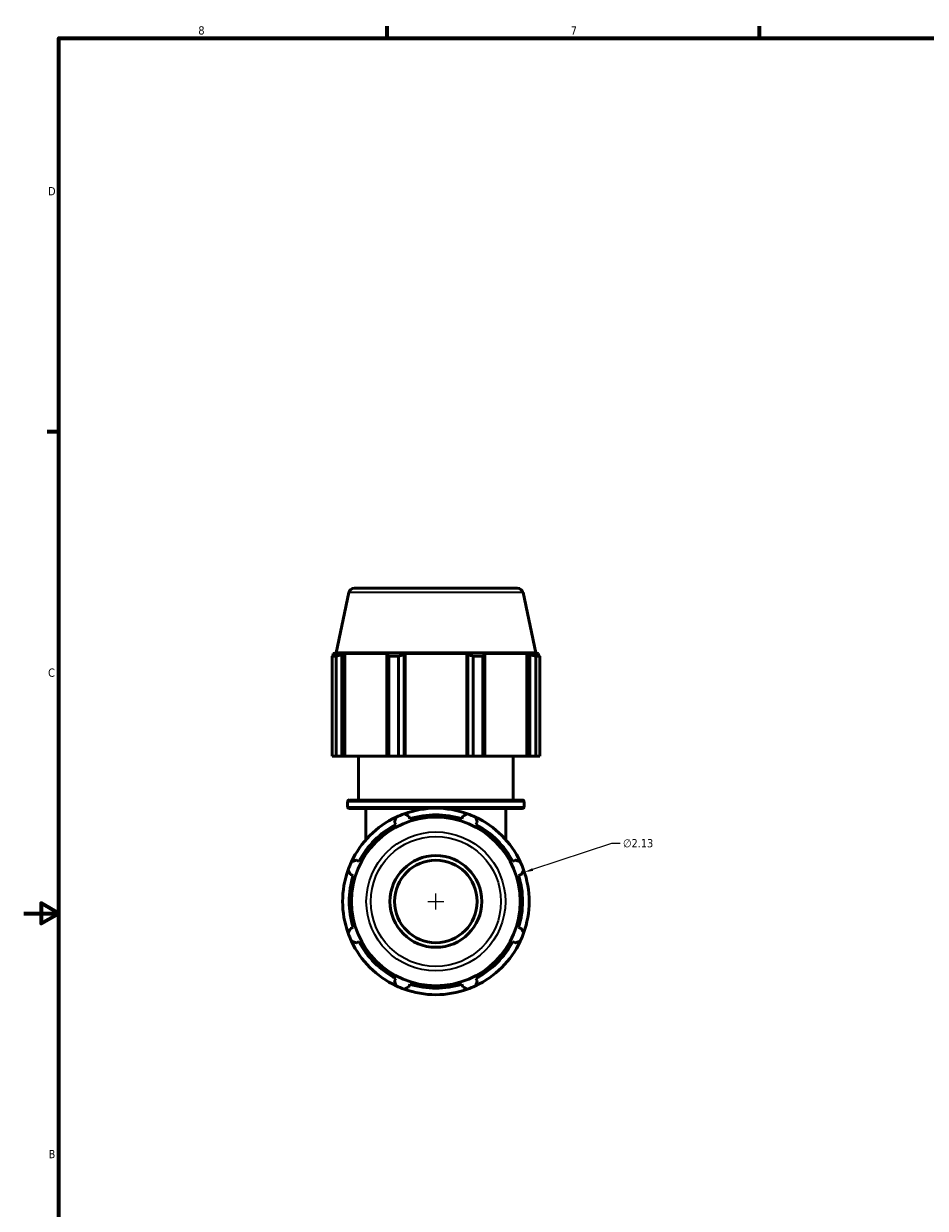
# Model space of a CAD drawing. Header units: inches. Extents: x 0.1 to 36.9, y -6.4 to 25.7.
# Tile 3 of 6: x 0.1 to 10.4, y 7.6 to 21.2. Entities that reach past the tile are written whole.
import ezdxf

# ---------------------------------------------------------------- set-up
doc = ezdxf.new("R2010")
doc.units = ezdxf.units.IN
doc.header["$MEASUREMENT"] = 0
for name, color, linetype, lineweight in [('Border (ANSI)', 7, 'Continuous', 70), ('Dimension (ANSI)', 7, 'Continuous', 25), ('Visible (ANSI)', 7, 'Continuous', 50), ('Visible Narrow (ANSI)', 7, 'Continuous', 35)]:
    doc.layers.add(name, color=color, linetype=linetype, lineweight=lineweight)
doc.styles.add('Note Text (ANSI)', font='tahoma.ttf')
doc.dimstyles.new('Default (ANSI)', dxfattribs={"dimtxt": 0.094488, "dimasz": 0.098425, "dimexe": 0.125, "dimexo": 0.0625, "dimgap": 0.031496, "dimtad": 0, "dimtih": 1, "dimtoh": 1, "dimrnd": 1e-08, "dimzin": 4, "dimdsep": 46, "dimtxsty": 'Note Text (ANSI)', "dimcen": 0.09, "dimdle": 0.393701, "dimclrd": 256, "dimclre": 256, "dimclrt": 5, "dimadec": 0, "dimazin": 1, "dimtfac": 1, "dimtofl": 0, "dimtmove": 0, "dimatfit": 3, "dimfxl": 1, "dimtolj": 1, "dimtzin": 4, "dimlwd": -1, "dimlwe": -1, "dimarcsym": 0})

# ---------------------------------------------------------------- blocks, each defined once
blk = doc.blocks.new('Borders Default Border')
at = {"layer": 'Border (ANSI)'}
for p, q in [((4.25, 21), (4.25, 21.134)), ((8.5, 21), (8.5, 21.134)), ((0.5, 16.5), (0.366, 16.5))]:
    blk.add_line(p, q, dxfattribs=at)
at = {"layer": 'Border (ANSI)', "flags": 128}
for points in [[(0.5, 1), (0.5, 21), (33.5, 21), (33.5, 1), (0.5, 1)], [(0.1, 11), (0.5, 11), (0.3, 11.115), (0.3, 10.885), (0.5, 11)]]:
    blk.add_lwpolyline(points, dxfattribs=at)
at = {"layer": 'Border (ANSI)', "color": 5, "true_color": 0x0000ff, "char_height": 0.0945, "attachment_point": 7, "style": 'Note Text (ANSI)'}
for s, insert in [('8', (2.094, 21.038)), ('7', (6.346, 21.04)), ('D', (0.378, 19.203)), ('C', (0.378, 13.701)), ('B', (0.384, 8.203))]:
    blk.add_mtext(s, dxfattribs=dict(at, insert=insert))
blk = doc.blocks.new('*D11')
at = {"layer": 'Defpoints', "color": 0, "transparency": 16777216}
for p in [(5.818, 11.47), (3.795, 10.802)]:
    blk.add_point(p, dxfattribs=at)
at = {"layer": 'Dimension (ANSI)', "transparency": 16777216}
for p, q in [((6.813, 11.798), (5.911, 11.501)), ((6.911, 11.798), (6.813, 11.798)), ((4.716, 11.136), (4.896, 11.136)), ((4.806, 11.046), (4.806, 11.226))]:
    blk.add_line(p, q, dxfattribs=at)
blk.add_arc((4.806, 11.136), 1.065, 11.5452, 19.792, dxfattribs=at)
blk.add_solid([(5.906, 11.516), (5.916, 11.485), (5.818, 11.47)], dxfattribs=at)
at = {"layer": 'Dimension (ANSI)', "color": 5, "transparency": 16777216, "insert": (6.943, 11.849), "char_height": 0.0945, "attachment_point": 1, "style": 'Note Text (ANSI)'}
blk.add_mtext('\\A1;∅2.13', dxfattribs=at)

msp = doc.modelspace()

# ---------------------------------------------------------------- linework, layer by layer
at = {"layer": 'Visible (ANSI)'}
for p, q in [((3.812, 14.664), (3.666, 13.978)), ((3.876, 14.716), (5.736, 14.716)), ((5.801, 14.664), (5.946, 13.978)), ((3.666, 13.978), (3.634, 13.968)), ((3.689, 13.968), (3.634, 13.968)), ((3.634, 13.946), (3.634, 13.968)), ((3.689, 13.968), (3.653, 13.955)), ((5.946, 13.978), (3.666, 13.978)), ((3.733, 13.955), (3.767, 13.968)), ((3.733, 12.797), (3.733, 13.955)), ((3.767, 12.797), (3.767, 13.968)), ((4.265, 13.968), (3.767, 13.968)), ((4.265, 13.968), (4.248, 13.955)), ((4.248, 13.955), (4.248, 12.797)), ((4.443, 13.955), (4.454, 13.968)), ((4.443, 12.797), (4.443, 13.955)), ((4.454, 12.797), (4.454, 13.968)), ((5.159, 13.968), (4.454, 13.968)), ((5.159, 12.797), (5.159, 13.968)), ((5.159, 13.968), (5.17, 13.955)), ((5.17, 13.955), (5.17, 12.797)), ((5.365, 13.955), (5.347, 13.968)), ((5.846, 13.968), (5.347, 13.968)), ((5.365, 12.797), (5.365, 13.955)), ((5.846, 12.797), (5.846, 13.968)), ((5.846, 13.968), (5.879, 13.955)), ((5.879, 13.955), (5.879, 12.797)), ((5.96, 13.955), (5.924, 13.968)), ((5.978, 13.968), (5.924, 13.968)), ((5.946, 13.978), (5.978, 13.968)), ((5.978, 13.946), (5.978, 13.968)), ((3.666, 13.939), (3.621, 13.939)), ((3.621, 12.797), (3.621, 13.939)), ((3.666, 13.939), (3.666, 12.797)), ((4.38, 13.939), (4.27, 13.939)), ((4.27, 12.797), (4.27, 13.939)), ((4.38, 13.939), (4.38, 12.797)), ((5.343, 13.939), (5.233, 13.939)), ((5.233, 12.797), (5.233, 13.939)), ((5.343, 13.939), (5.343, 12.797)), ((5.992, 13.939), (5.946, 13.939)), ((5.946, 12.797), (5.946, 13.939)), ((5.992, 13.939), (5.992, 12.797)), ((3.666, 12.797), (3.621, 12.797)), ((3.666, 12.797), (3.733, 12.797)), ((3.767, 12.797), (3.733, 12.797)), ((3.767, 12.797), (4.248, 12.797)), ((3.924, 12.295), (3.924, 12.797)), ((4.248, 12.797), (4.27, 12.797)), ((4.38, 12.797), (4.27, 12.797)), ((4.38, 12.797), (4.443, 12.797)), ((4.454, 12.797), (4.443, 12.797)), ((4.454, 12.797), (5.159, 12.797)), ((5.17, 12.797), (5.159, 12.797)), ((5.17, 12.797), (5.233, 12.797)), ((5.343, 12.797), (5.233, 12.797)), ((5.343, 12.797), (5.365, 12.797)), ((5.365, 12.797), (5.846, 12.797)), ((5.688, 12.295), (5.688, 12.797)), ((5.879, 12.797), (5.846, 12.797)), ((5.879, 12.797), (5.946, 12.797)), ((5.992, 12.797), (5.946, 12.797)), ((3.798, 12.218), (3.798, 12.275)), ((3.819, 12.295), (5.793, 12.295)), ((4.715, 12.197), (3.819, 12.197)), ((4.008, 11.84), (4.008, 12.197)), ((5.793, 12.197), (4.898, 12.197)), ((5.605, 11.84), (5.605, 12.197)), ((5.814, 12.218), (5.814, 12.275)), ((4.508, 12.081), (4.499, 12.111)), ((5.114, 12.111), (5.104, 12.081)), ((4.334, 12.043), (4.349, 12.015)), ((5.264, 12.015), (5.278, 12.043)), ((3.928, 11.593), (3.899, 11.608)), ((5.713, 11.608), (5.685, 11.593)), ((3.831, 11.443), (3.862, 11.434)), ((5.751, 11.434), (5.781, 11.443)), ((3.862, 10.838), (3.831, 10.829)), ((5.781, 10.829), (5.751, 10.838)), ((3.899, 10.664), (3.928, 10.679)), ((5.685, 10.679), (5.713, 10.664)), ((4.349, 10.257), (4.334, 10.229)), ((4.499, 10.161), (4.508, 10.191)), ((5.104, 10.191), (5.114, 10.161)), ((5.278, 10.229), (5.264, 10.257))]:
    msp.add_line(p, q, dxfattribs=at)
for radius in [0.963, 0.524, 0.471]:
    msp.add_circle((4.806, 11.136), radius, dxfattribs=at)
for centre, radius, start, end in [((3.876, 14.65), 0.0656, 90, 168), ((5.736, 14.65), 0.0656, 12, 90), ((3.819, 12.275), 0.0209, 90, 180), ((3.819, 12.218), 0.0209, 180, 270), ((4.806, 11.136), 1.065, 70.208, 109.792), ((5.793, 12.275), 0.0209, 0, 90), ((5.793, 12.218), 0.0209, 270, 0), ((4.806, 11.136), 1.065, 115.208, 154.792), ((4.806, 11.136), 1.065, 109.792, 115.208), ((4.806, 11.136), 0.99, 72.5, 107.5), ((4.806, 11.136), 1.065, 64.792, 70.208), ((4.806, 11.136), 1.065, 25.208, 64.792), ((4.806, 11.136), 0.99, 117.5, 152.5), ((4.806, 11.136), 0.99, 27.5, 62.5), ((4.806, 11.136), 1.065, 154.792, 160.208), ((4.806, 11.136), 1.065, 19.792, 25.208), ((4.806, 11.136), 1.065, 160.208, 199.792), ((4.806, 11.136), 0.99, 162.5, 197.5), ((4.806, 11.136), 0.99, 342.5, 17.5), ((4.806, 11.136), 1.065, 340.208, 19.792), ((4.806, 11.136), 1.065, 199.792, 205.208), ((4.806, 11.136), 1.065, 334.792, 340.208), ((4.806, 11.136), 1.065, 205.208, 244.792), ((4.806, 11.136), 0.99, 207.5, 242.5), ((4.806, 11.136), 1.065, 295.208, 334.792), ((4.806, 11.136), 0.99, 297.5, 332.5), ((4.806, 11.136), 1.065, 244.792, 250.208), ((4.806, 11.136), 0.99, 252.5, 287.5), ((4.806, 11.136), 1.065, 289.792, 295.208), ((4.806, 11.136), 1.065, 250.208, 289.792)]:
    msp.add_arc(centre, radius, start, end, dxfattribs=at)
for points, weights in [([(3.621, 13.939), (3.637, 13.947), (3.653, 13.955)], [1, 1.00103270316, 1.00124845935]), ([(3.733, 13.955), (3.7, 13.947), (3.666, 13.939)], [1.00124845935, 1.00103270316, 1]), ([(4.27, 13.939), (4.258, 13.947), (4.248, 13.955)], [1, 1.00103270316, 1.00124845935]), ([(4.443, 13.955), (4.412, 13.947), (4.38, 13.939)], [1.00124845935, 1.00103270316, 1]), ([(5.233, 13.939), (5.201, 13.947), (5.17, 13.955)], [1, 1.00103270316, 1.00124845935]), ([(5.365, 13.955), (5.354, 13.947), (5.343, 13.939)], [1.00124845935, 1.00103270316, 1]), ([(5.946, 13.939), (5.912, 13.947), (5.879, 13.955)], [1, 1.00103270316, 1.00124845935]), ([(5.96, 13.955), (5.976, 13.947), (5.992, 13.939)], [1.00124845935, 1.00103270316, 1]), ([(4.334, 12.043), (4.343, 12.071), (4.353, 12.1)], [1.00125604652, 1.00103649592, 1]), ([(4.446, 12.138), (4.473, 12.124), (4.499, 12.111)], [1, 1.00103649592, 1.00125604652]), ([(5.114, 12.111), (5.14, 12.124), (5.167, 12.138)], [1.00125604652, 1.00103649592, 1]), ([(5.26, 12.1), (5.269, 12.071), (5.278, 12.043)], [1, 1.00103649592, 1.00125604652]), ([(3.843, 11.59), (3.872, 11.599), (3.899, 11.608)], [1, 1.00103649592, 1.00125604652]), ([(5.713, 11.608), (5.741, 11.599), (5.77, 11.59)], [1.00125604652, 1.00103649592, 1]), ([(3.831, 11.443), (3.818, 11.469), (3.804, 11.497)], [1.00125604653, 1.00103649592, 1]), ([(5.808, 11.497), (5.795, 11.469), (5.781, 11.443)], [1, 1.00103649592, 1.00125604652]), ([(3.804, 10.775), (3.818, 10.802), (3.831, 10.829)], [1, 1.00103649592, 1.00125604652]), ([(5.781, 10.829), (5.795, 10.802), (5.808, 10.775)], [1.00125604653, 1.00103649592, 1]), ([(3.899, 10.664), (3.872, 10.673), (3.843, 10.682)], [1.00125604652, 1.00103649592, 1]), ([(5.77, 10.682), (5.741, 10.673), (5.713, 10.664)], [1, 1.00103649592, 1.00125604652]), ([(4.353, 10.172), (4.343, 10.201), (4.334, 10.229)], [1, 1.00103649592, 1.00125604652]), ([(4.499, 10.161), (4.473, 10.148), (4.446, 10.134)], [1.00125604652, 1.00103649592, 1]), ([(5.167, 10.134), (5.14, 10.148), (5.114, 10.161)], [1, 1.00103649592, 1.00125604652]), ([(5.278, 10.229), (5.269, 10.201), (5.26, 10.172)], [1.00125604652, 1.00103649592, 1])]:
    msp.add_rational_spline(points, weights, degree=2, dxfattribs=at)
at = {"layer": 'Visible Narrow (ANSI)'}
for p, q in [((5.788, 14.664), (3.824, 14.664)), ((5.802, 12.275), (3.811, 12.275)), ((3.811, 12.218), (5.802, 12.218))]:
    msp.add_line(p, q, dxfattribs=at)
for radius in [0.794, 0.743]:
    msp.add_circle((4.806, 11.136), radius, dxfattribs=at)

# ---------------------------------------------------------------- block references
msp.add_blockref('Borders Default Border', (0, 0))

# ---------------------------------------------------------------- dimensions: what is measured, and where the dimension line sits
at = {"layer": 'Dimension (ANSI)'}
dim = msp.add_diameter_dim_2p(p1=(3.795, 10.802), p2=(5.818, 11.47), dimstyle='Default (ANSI)', override={"dimgap": 0.031496, "dimdec": 2, "dimlfac": 1, "dimtol": 0, "dimlim": 0, "dimtp": 0, "dimtm": 0, "dimtdec": 2}, dxfattribs=at)
dim.commit()
dim.dimension.update_dxf_attribs({"geometry": '*D11', "text_midpoint": (7.114, 11.798), "dimtype": 163})

doc.saveas('drawing.dxf')
